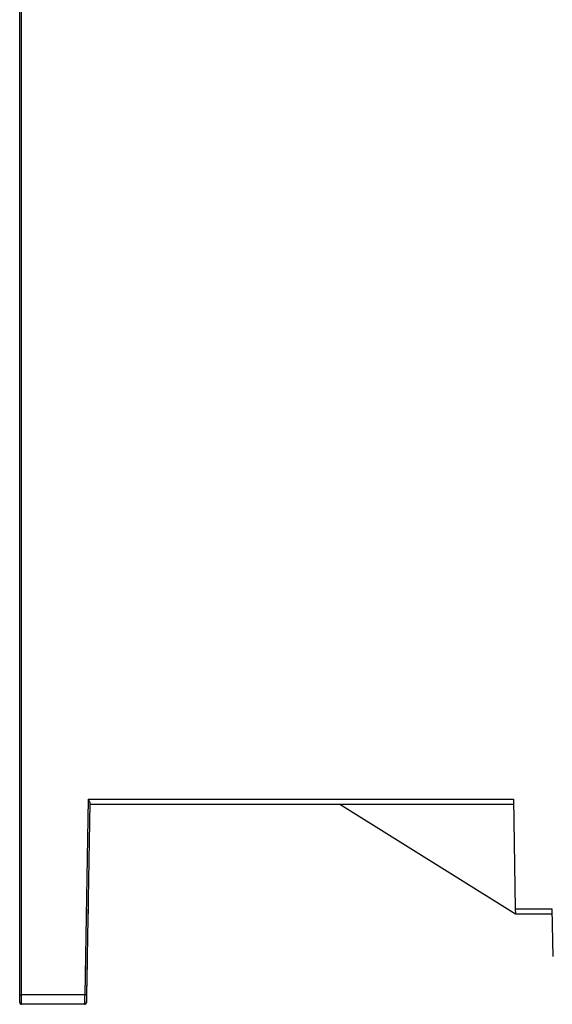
# Model space of a CAD drawing. Header units: inches. Extents: x -262 to -107, y 13 to 209.
# Tile 1 of 3: x -262 to -206, y 13 to 116. Entities that reach past the tile are written whole.
import ezdxf

# ---------------------------------------------------------------- set-up
doc = ezdxf.new("R2010")
doc.units = ezdxf.units.IN
doc.header["$MEASUREMENT"] = 0

# ---------------------------------------------------------------- blocks, each defined once
blk = doc.blocks.new('block 5')
at = {"color": 7, "lineweight": 25}
blk.add_open_spline([(-254.99, 13.28), (-254.99, 13.27), (-254.99, 13.25), (-255, 13.26), (-255, 13.26), (-255, 13.26), (-255, 13.26)], degree=3, knots=[0, 0, 0, 0, 1, 1, 1, 2, 2, 2, 2], dxfattribs=at)
blk = doc.blocks.new('block 6')
at = {"color": 7, "lineweight": 25}
blk.add_lwpolyline([(-255.03, 13.28), (-255.05, 13.28)], dxfattribs=at)
blk = doc.blocks.new('block 7')
at = {"color": 7, "lineweight": 25}
blk.add_open_spline([(-255.19, 13.09), (-255.18, 13.09), (-255.17, 13.09), (-255.16, 13.09), (-255.14, 13.09), (-255.13, 13.1), (-255.12, 13.1), (-255.11, 13.11), (-255.09, 13.11), (-255.08, 13.12), (-255.07, 13.13), (-255.06, 13.14), (-255.05, 13.14)], degree=3, knots=[0, 0, 0, 0, 1, 1, 1, 2, 2, 2, 3, 3, 3, 4, 4, 4, 4], dxfattribs=at)
blk = doc.blocks.new('block 8')
at = {"color": 7, "lineweight": 25}
blk.add_open_spline([(-255.12, 13.16), (-255.09, 13.15), (-255.07, 13.14), (-255.05, 13.14), (-255.03, 13.15), (-255.02, 13.17), (-255, 13.19)], degree=3, knots=[0, 0, 0, 0, 1, 1, 1, 2, 2, 2, 2], dxfattribs=at)
blk = doc.blocks.new('block 152')
at = {"color": 7, "lineweight": 25}
blk.add_lwpolyline([(-254.82, 34.57), (-255.17, 14.07)], dxfattribs=at)
blk = doc.blocks.new('block 153')
at = {"color": 7, "lineweight": 25}
blk.add_lwpolyline([(-255.17, 14.07), (-261.79, 14.07)], dxfattribs=at)
blk = doc.blocks.new('block 154')
at = {"color": 7, "lineweight": 25}
blk.add_lwpolyline([(-261.79, 14.07), (-261.79, 203.07)], dxfattribs=at)
blk = doc.blocks.new('block 158')
at = {"color": 7, "lineweight": 25}
blk.add_lwpolyline([(-210, 23.07), (-206.17, 23.07)], dxfattribs=at)
blk = doc.blocks.new('block 159')
at = {"color": 7, "lineweight": 25}
blk.add_lwpolyline([(-210.2, 34.57), (-210, 23.07)], dxfattribs=at)
blk = doc.blocks.new('block 160')
at = {"color": 7, "lineweight": 25}
blk.add_lwpolyline([(-254.82, 34.57), (-210.2, 34.57)], dxfattribs=at)
blk = doc.blocks.new('block 161')
at = {"color": 7, "lineweight": 25}
blk.add_lwpolyline([(-206.17, 23.07), (-206.08, 18.07)], dxfattribs=at)
blk = doc.blocks.new('block 168')
at = {"color": 7, "lineweight": 25}
blk.add_lwpolyline([(-261.79, 13.07), (-261.79, 14.07)], dxfattribs=at)
blk = doc.blocks.new('block 169')
at = {"color": 7, "lineweight": 25}
blk.add_open_spline([(-255.17, 14.07), (-255.18, 13.81), (-255.18, 13.55), (-255.18, 13.36), (-255.19, 13.27), (-255.19, 13.2), (-255.19, 13.15), (-255.19, 13.1), (-255.19, 13.07), (-255.19, 13.07)], degree=3, knots=[0, 0, 0, 0, 1, 1, 1, 2, 2, 2, 3, 3, 3, 3], dxfattribs=at)
blk = doc.blocks.new('block 170')
at = {"color": 7, "lineweight": 25}
blk.add_lwpolyline([(-255.19, 13.07), (-261.79, 13.07)], dxfattribs=at)
blk = doc.blocks.new('block 171')
at = {"color": 7, "lineweight": 25}
blk.add_lwpolyline([(-254.62, 34.17), (-254.97, 14.07)], dxfattribs=at)
blk = doc.blocks.new('block 172')
at = {"color": 7, "lineweight": 25}
blk.add_lwpolyline([(-254.97, 14.07), (-254.98, 14.07), (-254.99, 14.07), (-255.01, 14.07), (-255.03, 14.07), (-255.06, 14.07), (-255.1, 14.07), (-255.13, 14.07), (-255.17, 14.07)], dxfattribs=at)
blk = doc.blocks.new('block 173')
at = {"color": 7, "lineweight": 25}
blk.add_open_spline([(-254.82, 34.57), (-254.8, 34.55), (-254.79, 34.53), (-254.78, 34.51), (-254.77, 34.49), (-254.76, 34.48), (-254.75, 34.46), (-254.74, 34.44), (-254.73, 34.42), (-254.72, 34.41), (-254.71, 34.39), (-254.7, 34.37), (-254.69, 34.36), (-254.68, 34.33), (-254.66, 34.3), (-254.65, 34.28), (-254.64, 34.26), (-254.63, 34.24), (-254.63, 34.22), (-254.63, 34.2), (-254.62, 34.19), (-254.62, 34.17)], degree=3, knots=[0, 0, 0, 0, 1, 1, 1, 2, 2, 2, 3, 3, 3, 4, 4, 4, 5, 5, 5, 6, 6, 6, 7, 7, 7, 7], dxfattribs=at)
blk = doc.blocks.new('block 176')
at = {"color": 7, "lineweight": 25}
blk.add_open_spline([(-254.97, 14.07), (-254.98, 13.92), (-254.98, 13.78), (-254.98, 13.65), (-254.98, 13.58), (-254.98, 13.52), (-254.98, 13.46), (-254.99, 13.4), (-254.99, 13.35), (-254.99, 13.32)], degree=3, knots=[0, 0, 0, 0, 1, 1, 1, 2, 2, 2, 3, 3, 3, 3], dxfattribs=at)
blk = doc.blocks.new('block 177')
at = {"color": 7, "lineweight": 25}
blk.add_open_spline([(-255.19, 13.07), (-255.08, 13.07), (-254.99, 13.16), (-254.99, 13.27)], degree=3, dxfattribs=at)
blk = doc.blocks.new('block 180')
at = {"color": 7, "lineweight": 25}
blk.add_lwpolyline([(-254.62, 34.07), (-210.19, 34.07)], dxfattribs=at)
blk = doc.blocks.new('block 181')
at = {"color": 7, "lineweight": 25}
blk.add_open_spline([(-210, 23.07), (-210, 23.01), (-210, 22.95), (-210, 22.89), (-210, 22.82), (-209.99, 22.77), (-209.99, 22.72), (-209.99, 22.67), (-209.99, 22.63), (-209.99, 22.61), (-209.99, 22.58), (-209.99, 22.57), (-209.99, 22.57)], degree=3, knots=[0, 0, 0, 0, 1, 1, 1, 2, 2, 2, 3, 3, 3, 4, 4, 4, 4], dxfattribs=at)
blk = doc.blocks.new('block 182')
at = {"color": 7, "lineweight": 25}
blk.add_lwpolyline([(-209.99, 22.57), (-206.16, 22.57)], dxfattribs=at)
blk = doc.blocks.new('block 183')
at = {"color": 7, "lineweight": 25}
blk.add_lwpolyline([(-261.99, 13.27), (-261.99, 14.07)], dxfattribs=at)
blk = doc.blocks.new('block 184')
at = {"color": 7, "lineweight": 25}
blk.add_lwpolyline([(-261.99, 14.07), (-261.99, 14.07), (-261.98, 14.07), (-261.96, 14.07), (-261.93, 14.07), (-261.9, 14.07), (-261.87, 14.07), (-261.83, 14.07), (-261.79, 14.07)], dxfattribs=at)
blk = doc.blocks.new('block 185')
at = {"color": 7, "lineweight": 25}
blk.add_open_spline([(-261.99, 13.27), (-261.99, 13.16), (-261.9, 13.07), (-261.79, 13.07)], degree=3, dxfattribs=at)
blk = doc.blocks.new('block 189')
at = {"color": 7, "lineweight": 25}
blk.add_lwpolyline([(-261.99, 14.07), (-261.99, 203.07)], dxfattribs=at)
blk = doc.blocks.new('block 207')
at = {"color": 7, "lineweight": 25}
blk.add_lwpolyline([(-254.9, 18.27), (-254.91, 17.57)], dxfattribs=at)
blk = doc.blocks.new('block 257')
at = {"color": 7, "lineweight": 25}
blk.add_lwpolyline([(-254.91, 17.57), (-254.97, 14.07)], dxfattribs=at)
blk = doc.blocks.new('block 279')
at = {"color": 7, "lineweight": 25}
blk.add_lwpolyline([(-228.4, 34.07), (-209.99, 22.57)], dxfattribs=at)
blk = doc.blocks.new('block 364')
at = {"color": 7, "lineweight": 25}
blk.add_open_spline([(-254.81, 23.23), (-254.81, 23.23), (-254.81, 23.22), (-254.81, 23.21), (-254.81, 23.19), (-254.82, 23.14), (-254.82, 23.08), (-254.82, 23.03), (-254.82, 22.98), (-254.82, 22.91), (-254.82, 22.86), (-254.82, 22.8), (-254.82, 22.74), (-254.82, 22.65), (-254.83, 22.55), (-254.83, 22.45), (-254.83, 22.35), (-254.83, 22.24), (-254.83, 22.13)], degree=3, knots=[0, 0, 0, 0, 1, 1, 1, 2, 2, 2, 3, 3, 3, 4, 4, 4, 5, 5, 5, 6, 6, 6, 6], dxfattribs=at)
blk = doc.blocks.new('block 388')
at = {"color": 253, "lineweight": 25}
blk.add_lwpolyline([(-255.19, 13.11), (-255.18, 13.14)], dxfattribs=at)

msp = doc.modelspace()

# ---------------------------------------------------------------- block references
for name in ['block 189', 'block 154', 'block 152', 'block 171', 'block 160', 'block 173', 'block 159', 'block 180', 'block 279', 'block 364', 'block 158', 'block 181', 'block 161', 'block 182', 'block 257', 'block 207', 'block 183', 'block 184', 'block 153', 'block 168', 'block 169', 'block 172', 'block 176', 'block 185', 'block 170', 'block 177', 'block 7', 'block 388', 'block 8', 'block 6', 'block 5']:
    msp.add_blockref(name, (0, 0))

doc.saveas('drawing.dxf')
